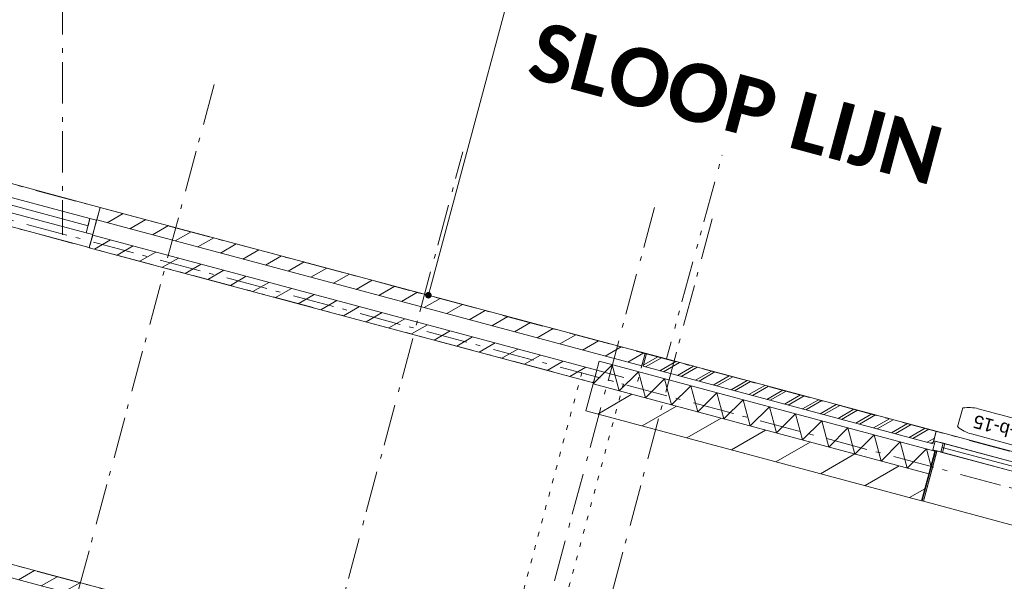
# Model space of a CAD drawing. Header units: millimetres. Extents: x -7616 to 74263, y -35603 to 21987.
# Tile 38 of 48: x 40655 to 48203, y -13646 to -9338. Entities that reach past the tile are written whole.
import ezdxf
from ezdxf.enums import TextEntityAlignment as Align

# ---------------------------------------------------------------- set-up
doc = ezdxf.new("R2010")
doc.units = ezdxf.units.MM
doc.header["$LTSCALE"] = 508
doc.header["$PDMODE"] = 1
doc.header["$PDSIZE"] = -2
for name, pattern in [('Dash Style-1', [0.41664, 0.20828, -0.20836]), ('Dash Style-5', [0.20828, 0.069425, -0.138855]), ('Dash Style-6', [1.04164, 0.625, -0.20828, 0.06943, -0.13893]), ('Dash Style-8', [1.25, 0.625, -0.20828, 0.06943, -0.13893, 0.06943, -0.13893])]:
    doc.linetypes.add(name, pattern=pattern)
doc.layers.get('0').update_dxf_attribs({"lineweight": 0})
doc.layers.get('DEFPOINTS').update_dxf_attribs({"lineweight": 0})
for name, color, linetype, lineweight in [('(00) tekening-merk kozijn', 40, 'Continuous', 0), ('(00) tekening-stramien-algemeen', 7, 'Dash Style-6', 0), ('(00) tekst-algemeen', 8, 'Continuous', 0), ('(02) sloop-demarcatielijn', 5, 'Dash Style-1', 0), ('(21) buitenwanden-bestaand', 7, 'Continuous', 0), ('(21) buitenwanden-X baksteen_metselwerk', 92, 'Continuous', 0), ('(22) binnenwanden-X kalkzandsteen', 1, 'Continuous', 0), ('(28) hoofddraagconstructie-bovenliggend', 1, 'Dash Style-5', 0), ('(42) binnenwandafwerkingen-R plaatmateriaal algemeen', 12, 'Continuous', 0), ('(__) constructies_materialen-K isolatie', 8, 'Continuous', 0), ('Dimension', 7, 'Continuous', 0), ('None', 7, 'Continuous', 0)]:
    doc.layers.add(name, color=color, linetype=linetype, lineweight=lineweight)
doc.styles.add('Arial', font='Arial.ttf')
doc.styles.add('Calibri Bold (bold)', font='Calibri Bold')
doc.styles.add('Helvetica', font='Helvetica')
doc.dimstyles.new('KE __', dxfattribs={"dimtxt": 151.308594, "dimasz": 50.074463, "dimexe": 125, "dimexo": 500, "dimgap": 25, "dimtad": 1, "dimdec": 1, "dimtxsty": 'Helvetica', "dimblk": 'DOT', "dimblk1": 'DOT', "dimblk2": 'DOT', "dimcen": 0, "dimdle": 100, "dimazin": 0, "dimtfac": 0.8, "dimtdec": 1, "dimtix": 1, "dimtmove": 0, "dimatfit": 0, "dimldrblk": 'DOT', "dimfxl": 150, "dimfxlon": 1, "dimfrac": 2, "dimtolj": 1, "dimarcsym": 0})
pattern_1 = [(45, (0, 0), (-89.80256, 89.80256), [])]

# ---------------------------------------------------------------- blocks, each defined once
blk = doc.blocks.new('Isolatie Object-9')
at = {"layer": '(__) constructies_materialen-K isolatie', "color": 2, "lineweight": 0, "transparency": 33554687, "flags": 128}
blk.add_lwpolyline([(0, 90), (2664, 90), (2664, -90), (0, -90)], close=True, dxfattribs=at)
blk.add_lwpolyline([(0, -90), (103.9, 90), (207.8, -90), (207.8, -90), (311.8, 90), (415.7, -90), (415.7, -90), (519.6, 90), (623.5, -90), (623.5, -90), (727.5, 90), (831.4, -90), (831.4, -90), (935.3, 90), (1039.2, -90), (1039.2, -90), (1143.2, 90), (1247.1, -90), (1247.1, -90), (1351, 90), (1454.9, -90), (1454.9, -90), (1558.8, 90), (1662.8, -90), (1662.8, -90), (1766.7, 90), (1870.6, -90), (1870.6, -90), (1974.5, 90), (2078.5, -90), (2078.5, -90), (2182.4, 90), (2286.3, -90), (2286.3, -90), (2390.2, 90), (2494.2, -90), (2598.1, 90), (2664, -24.2)], dxfattribs=at)
blk = doc.blocks.new('00-merk kozijn')
at = {"layer": '(00) tekening-merk kozijn', "color": 2, "lineweight": 0, "transparency": 33554687, "flags": 128}
blk.add_lwpolyline([(233.3, 50, 0.105357), (349.4, 74.7), (350, 75), (350, 225), (349.4, 225.3, 0.105357), (233.3, 250), (-233.3, 250, 0.105357), (-349.4, 225.3), (-350, 225), (-350, 75), (-349.4, 74.7, 0.105357), (-233.3, 50)], format="xyb", close=True, dxfattribs=at)
at = {"layer": 'None', "color": 7, "linetype": 'Continuous', "lineweight": 0, "transparency": 33554687}
blk.add_point((0, 0), dxfattribs=at)
at = {"layer": '(00) tekening-merk kozijn', "color": 2, "transparency": 33554687, "style": 'Arial'}
blk.add_attdef('MERK', text='', height=100.7, dxfattribs=at).set_placement((0, 149.9), align=Align.MIDDLE_CENTER)
blk = doc.blocks.new('kozijn aansluiting-hoek zonder lijst')
at = {"layer": '(42) binnenwandafwerkingen-R plaatmateriaal algemeen', "color": 17, "lineweight": 0, "transparency": 33554687, "flags": 128}
blk.add_lwpolyline([(-32, 469), (-22, 469), (-22, 75), (-32, 75)], close=True, dxfattribs=at)
at = {"layer": 'None', "color": 17, "lineweight": 0, "transparency": 33554687}
blk.add_line((-17, 255), (-17, 469), dxfattribs=at)
at = {"layer": 'None', "color": 17, "lineweight": 0, "transparency": 33554687, "flags": 128}
blk.add_lwpolyline([(-76, 70), (0, 70), (0, 0), (-76, 0)], close=True, dxfattribs=at)
at = {"layer": 'None', "color": 7, "linetype": 'Continuous', "lineweight": 0, "transparency": 33554687}
for p in [(0, 0), (12, -75)]:
    blk.add_point(p, dxfattribs=at)
blk = doc.blocks.new('Group-16-1')
at = {"layer": 'None', "color": 17, "lineweight": 0, "transparency": 33554687}
blk.add_line((924, 107.5), (76, 107.5), dxfattribs=at)
at = {"layer": 'None', "color": 17, "lineweight": 0, "transparency": 33554687, "flags": 128}
for points in [[(44, 544), (956, 544), (956, 145), (44, 145)], [(88, 145), (924, 145), (924, 75), (88, 75)], [(0, 75), (1000, 75), (1000, 0), (0, 0)]]:
    blk.add_lwpolyline(points, close=True, dxfattribs=at)
at = {"layer": '(00) tekst-algemeen', "color": 17, "transparency": 33554687}
ref = blk.add_blockref('00-merk kozijn', (500, 0), dxfattribs=dict(at, rotation=180))
ref.add_attrib('MERK', 'bu-b-15', dxfattribs={"layer": '(00) tekening-merk kozijn', "color": 2, "transparency": 33554687, "height": 100.69, "style": 'Arial'}).set_placement((500, -149.9), align=Align.MIDDLE_CENTER)
at = {"layer": 'None', "color": 17, "transparency": 33554687, "xscale": -1}
blk.add_blockref('kozijn aansluiting-hoek zonder lijst', (12, 75), dxfattribs=at)
at = {"layer": 'None', "color": 17, "transparency": 33554687}
blk.add_blockref('kozijn aansluiting-hoek zonder lijst', (988, 75), dxfattribs=at)
blk = doc.blocks.new('bu-b-15')
at = {"layer": 'None', "color": 17, "transparency": 33554687}
blk.add_blockref('Group-16-1', (0, 0), dxfattribs=at)
blk = doc.blocks.new('_Dot')
at = {"color": 0, "linetype": 'ByBlock', "lineweight": -2}
blk.add_line((-0.5, 0), (-1, 0), dxfattribs=at)
at = {"color": 0, "linetype": 'ByBlock', "const_width": 0.5}
blk.add_lwpolyline([(-0.25, 0, 1), (0.25, 0, 1)], format="xyb", close=True, dxfattribs=at)
blk = doc.blocks.new('*D46')
at = {"layer": 'DEFPOINTS', "color": 0, "transparency": 33554687}
for p in [(2080, 19120.2), (2080, 11291.5), (3080, 11291.5)]:
    blk.add_point(p, dxfattribs=at)
at = {"layer": 'Dimension', "color": 0, "lineweight": -2, "transparency": 33554687}
for p, q in [((2080, 18970.2), (2080, 19245.2)), ((3080, 18970.2), (3080, 19245.2)), ((3029.9, 19120.2), (2130.1, 19120.2))]:
    blk.add_line(p, q, dxfattribs=at)
at = {"layer": 'Dimension', "color": 0, "lineweight": -2, "xscale": 50.07446289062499, "yscale": 50.07446289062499, "zscale": 50.07446289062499, "rotation": 180}
blk.add_blockref('_Dot', (2080, 19120.2), dxfattribs=at)
at = {"layer": 'Dimension', "color": 0, "lineweight": -2, "xscale": 50.07446289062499, "yscale": 50.07446289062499, "zscale": 50.07446289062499}
blk.add_blockref('_Dot', (3080, 19120.2), dxfattribs=at)
at = {"layer": 'Dimension', "color": 0, "lineweight": 0, "transparency": 33554687, "insert": (2580, 19220.9), "char_height": 151.31, "attachment_point": 5, "style": 'Helvetica'}
blk.add_mtext('\\A1;1000', dxfattribs=at)
blk = doc.blocks.new('*D47')
at = {"layer": 'DEFPOINTS', "color": 0, "transparency": 33554687}
for p in [(2080, 19120.2), (-220, 11291.5), (2080, 11291.5)]:
    blk.add_point(p, dxfattribs=at)
at = {"layer": 'Dimension', "color": 0, "lineweight": -2, "transparency": 33554687}
for p, q in [((-220, 18970.2), (-220, 19245.2)), ((2080, 18970.2), (2080, 19245.2)), ((-169.9, 19120.2), (2029.9, 19120.2))]:
    blk.add_line(p, q, dxfattribs=at)
at = {"layer": 'Dimension', "color": 0, "lineweight": -2, "xscale": 50.07446289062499, "yscale": 50.07446289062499, "zscale": 50.07446289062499, "rotation": 180}
blk.add_blockref('_Dot', (-220, 19120.2), dxfattribs=at)
at = {"layer": 'Dimension', "color": 0, "lineweight": -2, "xscale": 50.07446289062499, "yscale": 50.07446289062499, "zscale": 50.07446289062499}
blk.add_blockref('_Dot', (2080, 19120.2), dxfattribs=at)
at = {"layer": 'Dimension', "color": 0, "lineweight": 0, "transparency": 33554687, "insert": (930, 19220.9), "char_height": 151.31, "attachment_point": 5, "style": 'Helvetica'}
blk.add_mtext('\\A1;2300', dxfattribs=at)
blk = doc.blocks.new('*D48')
at = {"layer": 'DEFPOINTS', "color": 0, "transparency": 33554687}
for p in [(-230, 19120.2), (-230, 11291.5), (-220, 11291.5)]:
    blk.add_point(p, dxfattribs=at)
at = {"layer": 'Dimension', "color": 0, "lineweight": -2, "transparency": 33554687}
for p, q in [((-230, 18970.2), (-230, 19245.2)), ((-220, 18970.2), (-220, 19245.2)), ((-280.1, 19120.2), (-330.1, 19120.2)), ((-220, 19120.2), (-230, 19120.2)), ((-169.9, 19120.2), (-119.9, 19120.2))]:
    blk.add_line(p, q, dxfattribs=at)
at = {"layer": 'Dimension', "color": 0, "lineweight": -2, "xscale": 50.07446289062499, "yscale": 50.07446289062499, "zscale": 50.07446289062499}
blk.add_blockref('_Dot', (-230, 19120.2), dxfattribs=at)
at = {"layer": 'Dimension', "color": 0, "lineweight": -2, "xscale": 50.07446289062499, "yscale": 50.07446289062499, "zscale": 50.07446289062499, "rotation": 180}
blk.add_blockref('_Dot', (-220, 19120.2), dxfattribs=at)
at = {"layer": 'Dimension', "color": 0, "lineweight": 0, "transparency": 33554687, "insert": (-225, 19220.9), "char_height": 151.31, "attachment_point": 5, "style": 'Helvetica'}
blk.add_mtext('\\A1;10', dxfattribs=at)
blk = doc.blocks.new('*D49')
at = {"layer": 'DEFPOINTS', "color": 0, "transparency": 33554687}
for p in [(-230, 19120.2), (-450, 11341.5), (-230, 11291.5)]:
    blk.add_point(p, dxfattribs=at)
at = {"layer": 'Dimension', "color": 0, "lineweight": -2, "transparency": 33554687}
for p, q in [((-450, 18970.2), (-450, 19245.2)), ((-230, 18970.2), (-230, 19245.2)), ((-500.1, 19120.2), (-550.1, 19120.2)), ((-450, 19120.2), (-230, 19120.2)), ((-179.9, 19120.2), (-129.8, 19120.2))]:
    blk.add_line(p, q, dxfattribs=at)
at = {"layer": 'Dimension', "color": 0, "lineweight": -2, "xscale": 50.07446289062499, "yscale": 50.07446289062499, "zscale": 50.07446289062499}
blk.add_blockref('_Dot', (-450, 19120.2), dxfattribs=at)
at = {"layer": 'Dimension', "color": 0, "lineweight": -2, "xscale": 50.07446289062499, "yscale": 50.07446289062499, "zscale": 50.07446289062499, "rotation": 180}
blk.add_blockref('_Dot', (-230, 19120.2), dxfattribs=at)
at = {"layer": 'Dimension', "color": 0, "lineweight": 0, "transparency": 33554687, "insert": (-653.3, 19250), "char_height": 151.31, "attachment_point": 5, "style": 'Helvetica'}
blk.add_mtext('\\A1;220', dxfattribs=at)
blk = doc.blocks.new('*D50')
at = {"layer": 'DEFPOINTS', "color": 0, "transparency": 33554687}
for p in [(6160, 17480), (-1950, 11341.5), (6160, 11341.5)]:
    blk.add_point(p, dxfattribs=at)
at = {"layer": 'Dimension', "color": 0, "lineweight": -2, "transparency": 33554687}
for p, q in [((-1800, 17480), (-2075, 17480)), ((-1950, 17429.9), (-1950, 11391.6)), ((-1800, 11341.5), (-2075, 11341.5))]:
    blk.add_line(p, q, dxfattribs=at)
at = {"layer": 'Dimension', "color": 0, "lineweight": -2, "xscale": 50.07446289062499, "yscale": 50.07446289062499, "zscale": 50.07446289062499}
for p, rotation in [((-1950, 17480), 90), ((-1950, 11341.5), 270)]:
    blk.add_blockref('_Dot', p, dxfattribs=dict(at, rotation=rotation))
at = {"layer": 'Dimension', "color": 0, "lineweight": 0, "transparency": 33554687, "insert": (-2050.7, 14410.7), "char_height": 151.31, "attachment_point": 5, "rotation": 90, "style": 'Helvetica'}
blk.add_mtext('\\A1;6139', dxfattribs=at)
blk = doc.blocks.new('kozijn bestaand plt-3')
at = {"layer": 'None', "color": 17, "lineweight": 0, "transparency": 33554687, "flags": 128}
for points in [[(0, 320), (1000, 320), (1000, 0), (0, 0)], [(53, 217), (53, 103), (0, 103), (0, 217)], [(53, 217), (947, 217), (947, 103), (53, 103)], [(53, 217), (947, 217), (947, 160), (53, 160)], [(1000, 217), (1000, 103), (947, 103), (947, 217)]]:
    blk.add_lwpolyline(points, close=True, dxfattribs=at)
blk = doc.blocks.new('*D122')
at = {"layer": 'DEFPOINTS', "color": 0, "transparency": 33554687}
for p in [(47260, 19620.2), (53720, 17400), (47260, 11341.5)]:
    blk.add_point(p, dxfattribs=at)
at = {"layer": 'Dimension', "color": 0, "lineweight": -2, "transparency": 33554687}
for p, q in [((47260, 19470.2), (47260, 19745.2)), ((53720, 19470.2), (53720, 19745.2)), ((53669.9, 19620.2), (47310.1, 19620.2))]:
    blk.add_line(p, q, dxfattribs=at)
at = {"layer": 'Dimension', "color": 0, "lineweight": -2, "xscale": 50.07446289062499, "yscale": 50.07446289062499, "zscale": 50.07446289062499, "rotation": 180}
blk.add_blockref('_Dot', (47260, 19620.2), dxfattribs=at)
at = {"layer": 'Dimension', "color": 0, "lineweight": -2, "xscale": 50.07446289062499, "yscale": 50.07446289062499, "zscale": 50.07446289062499}
blk.add_blockref('_Dot', (53720, 19620.2), dxfattribs=at)
at = {"layer": 'Dimension', "color": 0, "lineweight": 0, "transparency": 33554687, "insert": (50490, 19720.8), "char_height": 151.31, "attachment_point": 5, "style": 'Helvetica'}
blk.add_mtext('\\A1;6460', dxfattribs=at)
blk = doc.blocks.new('Group-85-1')
at = {"layer": '(00) tekening-stramien-algemeen', "color": 2, "lineweight": 0, "transparency": 33554687}
for p, q in [((71038, 270), (-1884.5, 270)), ((71038, 0), (-1884.5, 0))]:
    blk.add_line(p, q, dxfattribs=at)
blk = doc.blocks.new('Stramien blok B')
at = {"layer": '(00) tekening-stramien-algemeen', "color": 2, "lineweight": 0, "transparency": 33554687}
for p, q in [((38526.7, 14562.5), (42430.8, -7.5)), ((43255, 1407.7), (43255, -14990))]:
    blk.add_line(p, q, dxfattribs=at)
at = {"layer": '(00) tekening-stramien-algemeen', "color": 2, "lineweight": 0, "transparency": 33554687, "flags": 128}
for points in [[(44780.8, -15027.7), (45230, -14578.4), (45230, 1402)], [(46213.4, -15125), (46760, -14578.4), (46760, 1402)], [(47210, 1400.3), (47210, -14578.8), (47756.5, -15125.3)]]:
    blk.add_lwpolyline(points, dxfattribs=at)
at = {"layer": 'None', "color": 17, "transparency": 33554687}
blk.add_blockref('Group-85-1', (0, 0), dxfattribs=at)
blk = doc.blocks.new('blok b-v3-gevel_constructie')
at = {"layer": '(21) buitenwanden-X baksteen_metselwerk', "linetype": 'Continuous', "lineweight": 0, "transparency": 33554687}
h = blk.add_hatch(dxfattribs=at)
h.set_pattern_fill('(__)F metselwerk 2', color=253, style=0, pattern_type=2)
h.set_pattern_definition([(45, (0, 0), (70.7107, -70.7107), []), (45, (14.14, -14.14), (70.7107, -70.7107), [])])
h.paths.add_polyline_path([(2080, 11241.48), (2080, 11341.48), (-220, 11341.48), (-220, 11241.48)])
at = {"layer": '(22) binnenwanden-X kalkzandsteen', "linetype": 'Continuous', "lineweight": 0, "transparency": 33554687}
h = blk.add_hatch(dxfattribs=at)
h.set_pattern_fill('(__)F kzs 1_100', color=253, style=0, pattern_type=2)
h.set_pattern_definition([(45, (0, 0), (-176.7767, 176.7767), [])])
h.paths.add_polyline_path([(2109, 10797.48), (2109, 11011.48), (-554.99, 11011.48), (-554.99, 10797.48)])
at = {"layer": '(21) buitenwanden-X baksteen_metselwerk', "color": 7, "lineweight": 0, "transparency": 33554687, "flags": 128}
blk.add_lwpolyline([(2080, 11241.48), (2080, 11341.48), (-220, 11341.48), (-220, 11241.48)], close=True, dxfattribs=at)
at = {"layer": '(22) binnenwanden-X kalkzandsteen', "color": 3, "lineweight": 0, "transparency": 33554687, "flags": 128}
blk.add_lwpolyline([(2109, 10797.48), (2109, 11011.48), (-554.99, 11011.48), (-554.99, 10797.48)], close=True, dxfattribs=at)
at = {"layer": '(28) hoofddraagconstructie-bovenliggend', "color": 2, "lineweight": 0, "transparency": 33554687, "flags": 128}
blk.add_lwpolyline([(-660.01, 11070), (-330, 11070), (-330, 8370.66), (-660.01, 8370.66)], close=True, dxfattribs=at)
at = {"layer": '(__) constructies_materialen-K isolatie', "color": 2}
blk.add_blockref('Isolatie Object-9', (-554.99, 11101.48), dxfattribs=at)
at = {"layer": 'None', "color": 17, "transparency": 33554687, "rotation": 180}
blk.add_blockref('bu-b-15', (3080, 11341.48), dxfattribs=at)
at = {"layer": 'Dimension', "color": 17, "lineweight": 0, "transparency": 33554687}
dim = blk.add_linear_dim(base=(-229.99, 19120.2), p1=(-449.99, 11341.48), p2=(-229.99, 11291.48), dimstyle='KE __', override={"dimgap": 25, "dimpost": '<>', "dimtxsty": 'Helvetica', "dimtix": 0, "dimtmove": 2}, dxfattribs=at)
dim.commit()
dim.dimension.update_dxf_attribs({"geometry": '*D49', "text_midpoint": (-653.26, 19249.98), "dimtype": 160})
for base, p1, p2, picture, middle in [((-229.99, 19120.2), (-220, 11291.48), (-229.99, 11291.48), '*D48', (-225, 19220.86)), ((2080, 19120.2), (-220, 11291.48), (2080, 11291.48), '*D47', (930, 19220.86)), ((2080, 19120.2), (3080, 11291.48), (2080, 11291.48), '*D46', (2580, 19220.86))]:
    dim = blk.add_linear_dim(base=base, p1=p1, p2=p2, dimstyle='KE __', override={"dimgap": 25, "dimpost": '<>', "dimtxsty": 'Helvetica', "dimtmove": 2}, dxfattribs=at)
    dim.commit()
    dim.dimension.update_dxf_attribs({"geometry": picture, "text_midpoint": middle})
dim = blk.add_linear_dim(base=(-1950, 11341.48), p1=(6160, 17480), p2=(6160, 11341.48), angle=270, dimstyle='KE __', override={"dimgap": 25, "dimdec": 0, "dimpost": '<>', "dimtxsty": 'Helvetica', "dimtmove": 2}, dxfattribs=at)
dim.commit()
dim.dimension.update_dxf_attribs({"geometry": '*D50', "text_midpoint": (-2050.66, 14410.74)})
blk = doc.blocks.new('blok B 03')
at = {"layer": '(21) buitenwanden-bestaand', "linetype": 'Continuous', "lineweight": 0, "transparency": 33554687}
h = blk.add_hatch(dxfattribs=at)
h.set_pattern_fill('Brick', style=0, pattern_type=2)
h.set_pattern_definition(pattern_1)
h.paths.add_polyline_path([(42925.02, 11341.46), (42925.02, 11241.46), (47250.02, 11241.46), (47250.02, 11341.46)])
h = blk.add_hatch(dxfattribs=at)
h.set_pattern_fill('Brick', style=0, pattern_type=2)
h.set_pattern_definition(pattern_1)
h.paths.add_polyline_path([(46925.02, 11020.78), (46925.02, 11120.78), (42925.02, 11120.78), (42925.02, 11020.78)])
h = blk.add_hatch(dxfattribs=at)
h.set_pattern_fill('Brick', style=0, pattern_type=2)
h.set_pattern_definition(pattern_1)
h.paths.add_polyline_path([(38525.02, 8520.01), (44752.05, 8520.01), (44752.05, 8420.01), (38525.02, 8420.01)])
at = {"layer": '(02) sloop-demarcatielijn', "color": 6, "linetype": 'Dash Style-8', "lineweight": 0, "transparency": 33554687, "flags": 128}
blk.add_lwpolyline([(47250.01, -1280), (47250.01, 320), (47030.01, 320), (47030.01, 979.98), (46820.02, 980.01), (46820, 2969.98), (47030.01, 2969.98), (47030.02, 8520.64), (38525.02, 8520.01), (38525.02, 11020.78), (46925.02, 11020.78), (46925.02, 11120.78), (47250.02, 11120.78), (47250.01, 11341.46), (47418.36, 11341.46), (47426.3, 12962.16)], dxfattribs=at)
at = {"layer": '(21) buitenwanden-bestaand', "color": 1, "lineweight": 0, "transparency": 33554687, "flags": 128}
for points in [[(42925.02, 11341.46), (42925.02, 11241.46), (47250.02, 11241.46), (47250.02, 11341.46)], [(46925.02, 11020.78), (46925.02, 11120.78), (42925.02, 11120.78), (42925.02, 11020.78)], [(38525.02, 8520.01), (44752.05, 8520.01), (44752.05, 8420.01), (38525.02, 8420.01)]]:
    blk.add_lwpolyline(points, close=True, dxfattribs=at)
at = {"layer": 'None', "color": 17, "transparency": 33554687}
for name, p in [('blok b-v3-gevel_constructie', (47480.01, -0.02)), ('kozijn bestaand plt-3', (41925.02, 11021.46))]:
    blk.add_blockref(name, p, dxfattribs=at)
at = {"layer": '(02) sloop-demarcatielijn', "color": 17, "transparency": 33554687, "insert": (47426.3, 13599.15), "char_height": 446.484, "attachment_point": 2, "line_spacing_factor": 1.151867, "style": 'Calibri Bold (bold)'}
blk.add_mtext('SLOOP LIJN', dxfattribs=at)
at = {"layer": 'Dimension', "color": 17, "lineweight": 0, "transparency": 33554687}
dim = blk.add_linear_dim(base=(47260.01, 19620.18), p1=(53720.01, 17399.98), p2=(47260.01, 11341.46), dimstyle='KE __', override={"dimgap": 25, "dimpost": '<>', "dimtxsty": 'Helvetica', "dimtmove": 2}, dxfattribs=at)
dim.commit()
dim.dimension.update_dxf_attribs({"geometry": '*D122', "text_midpoint": (50490.01, 19720.83)})

msp = doc.modelspace()

# ---------------------------------------------------------------- block references
at = {"layer": 'None', "color": 17, "transparency": 33554687}
for name, p, rotation in [('Stramien blok B', (0, 0), 344.9999645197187), ('blok B 03', (-3125.9, -10622.9), 344.9999999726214)]:
    msp.add_blockref(name, p, dxfattribs=dict(at, rotation=rotation))

doc.saveas('drawing.dxf')
